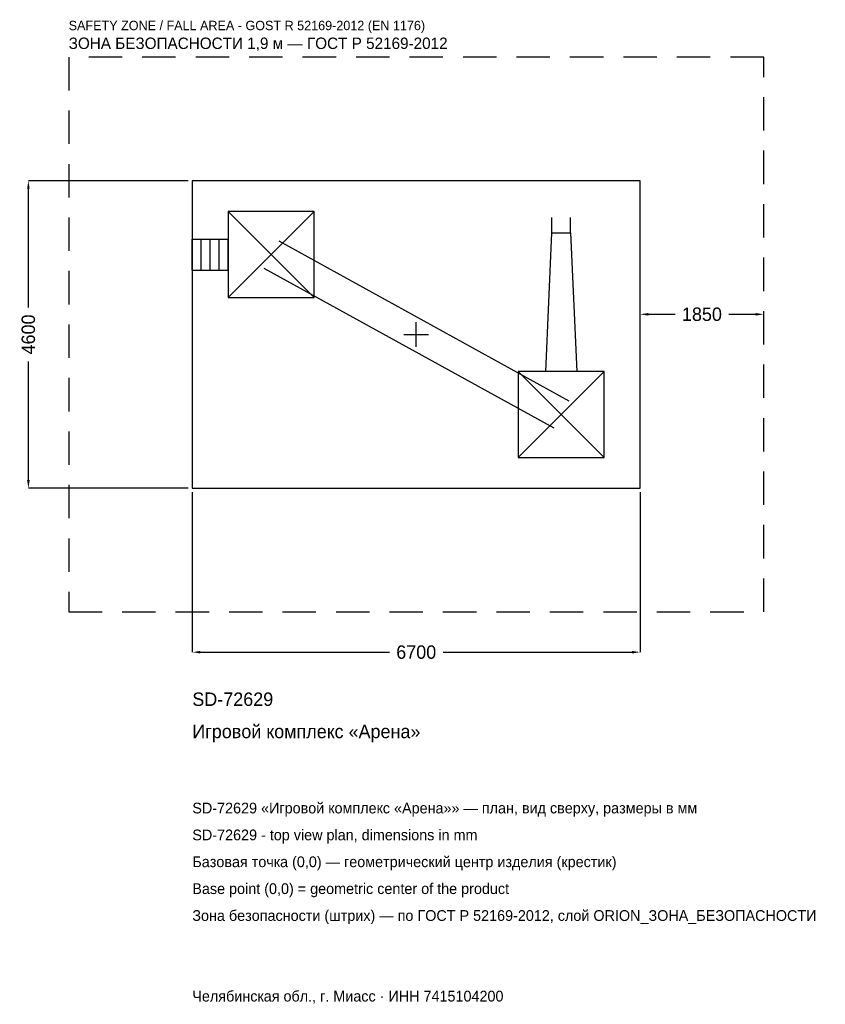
# Model space of a CAD drawing. Header units: metres. Extents: x -5933 to 6121, y -10021 to 4709.
import ezdxf

# ---------------------------------------------------------------- set-up
doc = ezdxf.new("R2010")
doc.units = ezdxf.units.M
doc.linetypes.add('DASHED', pattern=[800, 500, -300])
for name, color, linetype in [('ЗСК_ДАННЫЕ', 3, 'Continuous'), ('ЗСК_ЗОНА_БЕЗОПАСНОСТИ', 1, 'Continuous'), ('ЗСК_КОНТУР', 7, 'Continuous'), ('ЗСК_РАЗМЕРЫ', 8, 'Continuous')]:
    doc.layers.add(name, color=color, linetype=linetype)
doc.dimstyles.new('ORION', dxfattribs={"dimtxt": 201, "dimasz": 120.6, "dimexe": 1.25, "dimexo": 60.3, "dimtad": 1, "dimdec": 0, "dimcen": 2.5, "dimazin": 3, "dimtfac": 1, "dimtmove": 0, "dimatfit": 3})

# ---------------------------------------------------------------- blocks, each defined once
blk = doc.blocks.new('_CLOSEDFILLED')
at = {"color": 0, "linetype": 'BYBLOCK'}
blk.add_solid([(-1, 0.16), (0, 0), (-1, -0.16)], dxfattribs=at)
blk = doc.blocks.new('*D1')
for p, q in [((-3350, -2360.3), (-3350, -4753)), ((3350, -2360.3), (3350, -4753)), ((-3229.4, -4753), (-402, -4753)), ((402, -4753), (3229.4, -4753))]:
    blk.add_line(p, q)
at = {"layer": 'Defpoints'}
for p in [(-3350, -2300), (3350, -2300), (-3350, -4753)]:
    blk.add_point(p, dxfattribs=at)
at = {"layer": 'ЗСК_РАЗМЕРЫ', "xscale": 120.6, "yscale": 120.6, "rotation": 180}
blk.add_blockref('_CLOSEDFILLED', (-3350, -4753), dxfattribs=at)
at = {"layer": 'ЗСК_РАЗМЕРЫ', "xscale": 120.6, "yscale": 120.6}
blk.add_blockref('_CLOSEDFILLED', (3350, -4753), dxfattribs=at)
at = {"layer": 'ЗСК_РАЗМЕРЫ', "insert": (0, -4753), "char_height": 201, "attachment_point": 5}
blk.add_mtext('6700', dxfattribs=at)
blk = doc.blocks.new('*D2')
for p, q in [((-3410.3, 2300), (-5803, 2300)), ((-5803, 402), (-5803, 2179.4)), ((-5803, -2179.4), (-5803, -402)), ((-3410.3, -2300), (-5803, -2300))]:
    blk.add_line(p, q)
at = {"layer": 'Defpoints'}
for p in [(-3350, 2300), (-5803, -2300), (-3350, -2300)]:
    blk.add_point(p, dxfattribs=at)
at = {"layer": 'ЗСК_РАЗМЕРЫ', "xscale": 120.6, "yscale": 120.6}
for p, rotation in [((-5803, 2300), 90), ((-5803, -2300), 270)]:
    blk.add_blockref('_CLOSEDFILLED', p, dxfattribs=dict(at, rotation=rotation))
at = {"layer": 'ЗСК_РАЗМЕРЫ', "insert": (-5803, 0), "char_height": 201, "attachment_point": 5, "rotation": 90}
blk.add_mtext('4600', dxfattribs=at)
blk = doc.blocks.new('*D3')
for p, q in [((3350, 60.3), (3350, 301.5)), ((3470.6, 301.5), (3873, 301.5)), ((4677, 301.5), (5079.4, 301.5)), ((5200, 60.3), (5200, 301.5))]:
    blk.add_line(p, q)
at = {"layer": 'Defpoints'}
for p in [(3350, 301.5), (3350, 0), (5200, 0)]:
    blk.add_point(p, dxfattribs=at)
at = {"layer": 'ЗСК_РАЗМЕРЫ', "xscale": 120.6, "yscale": 120.6, "rotation": 180}
blk.add_blockref('_CLOSEDFILLED', (3350, 301.5), dxfattribs=at)
at = {"layer": 'ЗСК_РАЗМЕРЫ', "xscale": 120.6, "yscale": 120.6}
blk.add_blockref('_CLOSEDFILLED', (5200, 301.5), dxfattribs=at)
at = {"layer": 'ЗСК_РАЗМЕРЫ', "insert": (4275, 301.5), "char_height": 201, "attachment_point": 5}
blk.add_mtext('1850', dxfattribs=at)
blk = doc.blocks.new('ОРИОН SD-72629 Игровой комплекс Арена')
at = {"layer": 'ЗСК_ЗОНА_БЕЗОПАСНОСТИ', "linetype": 'DASHED'}
blk.add_lwpolyline([(-5200, -4150), (5200, -4150), (5200, 4150), (-5200, 4150)], close=True, dxfattribs=at)
at = {"layer": 'ЗСК_КОНТУР'}
for p, q in [((-2814, 552), (-1526, 1840)), ((-2814, 1840), (-1526, 552)), ((2030.9, 1518), (2030.9, 1749.8)), ((2309.1, 1518), (2309.1, 1749.8)), ((-3350, 1427.8), (-2814, 1427.8)), ((-3350, 964.2), (-3350, 1427.8)), ((-3216, 964.2), (-3216, 1427.8)), ((-3082, 964.2), (-3082, 1427.8)), ((-2948, 964.2), (-2948, 1427.8)), ((-2814, 964.2), (-2814, 1427.8)), ((-2058.1, 1399), (2281.9, -993)), ((-3350, 964.2), (-2814, 964.2)), ((-2281.9, 993), (2058.1, -1399)), ((1526, -1840), (2814, -552)), ((1526, -552), (2814, -1840))]:
    blk.add_line(p, q, dxfattribs=at)
for points in [[(-3350, -2300), (3350, -2300), (3350, 2300), (-3350, 2300)], [(-2814, 552), (-1526, 552), (-1526, 1840), (-2814, 1840)], [(1526, -1840), (2814, -1840), (2814, -552), (1526, -552)]]:
    blk.add_lwpolyline(points, close=True, dxfattribs=at)
blk.add_lwpolyline([(1938.2, -552), (2030.9, 1518), (2309.1, 1518), (2401.8, -552)], dxfattribs=at)
at = {"layer": 'ЗСК_РАЗМЕРЫ'}
for p, q in [((0, -184), (0, 184)), ((-184, 0), (184, 0))]:
    blk.add_line(p, q, dxfattribs=at)
at = {"layer": 'ЗСК_ДАННЫЕ'}
for tag, p in [('АРТИКУЛ', (-3350, -5557)), ('НАИМЕНОВАНИЕ', (-3350, -6039.4))]:
    blk.add_attdef(tag, p, '', height=201, dxfattribs=at)
at = {"layer": 'ЗСК_ДАННЫЕ', "flags": 1}
for tag, p in [('ПРОИЗВОДИТЕЛЬ', (-3350, -6521.8)), ('ТЕЛЕФОН', (-3350, -7004.2)), ('САЙТ', (-3350, -7969)), ('АДРЕС', (-3350, -8451.4)), ('РЕКВИЗИТЫ', (-3350, -8933.8)), ('ГАБАРИТЫ', (-3350, -9416.2)), ('ЗОНА_БЕЗОПАСНОСТИ', (-3350, -9898.6))]:
    blk.add_attdef(tag, p, '', height=201, dxfattribs=at)
at = {"layer": 'ЗСК_ЗОНА_БЕЗОПАСНОСТИ', "color": 1}
for s, height, p in [('SAFETY ZONE / FALL AREA - GOST R 52169-2012 (EN 1176)', 140.7, (-5200, 4552)), ('ЗОНА БЕЗОПАСНОСТИ 1,9 м — ГОСТ Р 52169-2012', 170.85, (-5200, 4270.6))]:
    blk.add_text(s, height=height, dxfattribs=at).set_placement(p)
at = {"layer": 'ЗСК_РАЗМЕРЫ'}
dim = blk.add_linear_dim(base=(-5803, -2300), p1=(-3350, -2300), p2=(-3350, 2300), angle=90, dimstyle='ORION', dxfattribs=at)
dim.commit()
dim.dimension.update_dxf_attribs({"geometry": '*D2', "text_midpoint": (-5803, 0)})
for base, p1, p2, picture, middle in [((3350, 301.5), (3350, 0), (5200, 0), '*D3', (4275, 301.5)), ((-3350, -4753), (-3350, -2300), (3350, -2300), '*D1', (0, -4753))]:
    dim = blk.add_linear_dim(base=base, p1=p1, p2=p2, dimstyle='ORION', dxfattribs=at)
    dim.commit()
    dim.dimension.update_dxf_attribs({"geometry": picture, "text_midpoint": middle})

msp = doc.modelspace()

# ---------------------------------------------------------------- block references
msp.add_blockref('ОРИОН SD-72629 Игровой комплекс Арена', (0, 0)).add_auto_attribs({'АРТИКУЛ': 'SD-72629', 'НАИМЕНОВАНИЕ': 'Игровой комплекс «Арена»'})

# ---------------------------------------------------------------- texts
at = {"layer": 'ЗСК_ДАННЫЕ', "color": 3}
for s, p in [('SD-72629 «Игровой комплекс «Арена»» — план, вид сверху, размеры в мм', (-3350, -7165)), ('SD-72629 - top view plan, dimensions in mm', (-3350, -7567)), ('Челябинская обл., г. Миасс · ИНН 7415104200', (-3350, -9979))]:
    msp.add_text(s, height=160.8, dxfattribs=at).set_placement(p)
at = {"layer": 'ЗСК_ДАННЫЕ', "color": 7}
for s, p in [('Базовая точка (0,0) — геометрический центр изделия (крестик)', (-3350, -7969)), ('Base point (0,0) = geometric center of the product', (-3350, -8371))]:
    msp.add_text(s, height=160.8, dxfattribs=at).set_placement(p)
at = {"layer": 'ЗСК_ДАННЫЕ', "color": 1}
msp.add_text('Зона безопасности (штрих) — по ГОСТ Р 52169-2012, слой ORION_ЗОНА_БЕЗОПАСНОСТИ', height=160.8, dxfattribs=at).set_placement((-3350, -8773))

doc.saveas('drawing.dxf')
